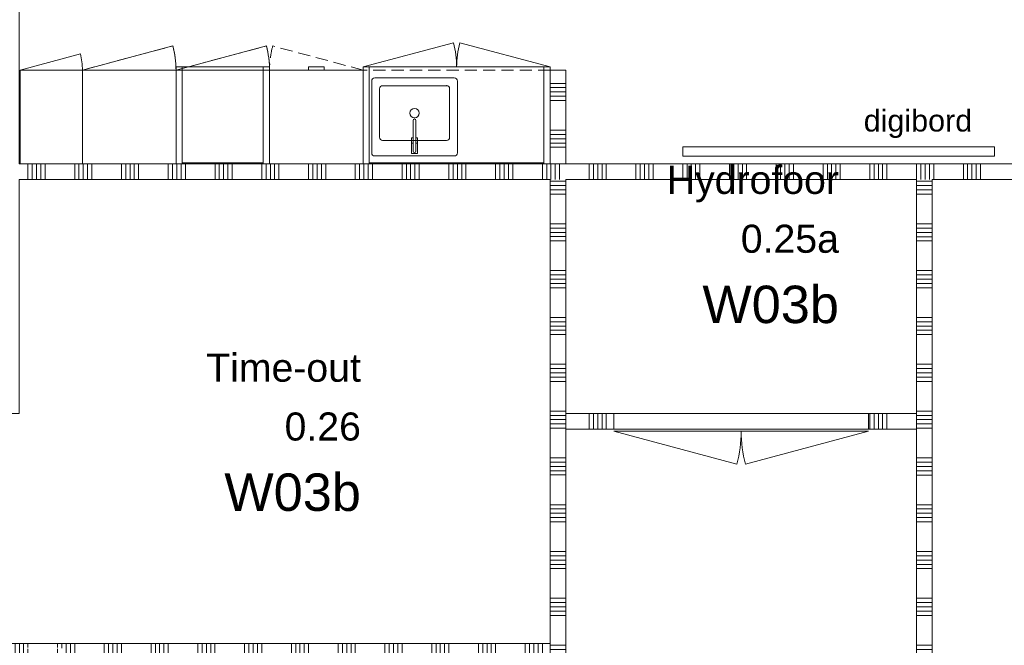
# Model space of a CAD drawing. Header units: millimetres. Extents: x -850 to 154668, y -80343 to 71019.
# Tile 130 of 147: x 16747 to 23063, y 50999 to 55008. Entities that reach past the tile are written whole.
import ezdxf
from ezdxf.enums import TextEntityAlignment as Align

# ---------------------------------------------------------------- set-up
doc = ezdxf.new("R2010")
doc.units = ezdxf.units.MM
doc.header["$MEASUREMENT"] = 0
doc.linetypes.add('B0702', pattern=[117.37, 78.119999, -39.250001])
for name, color, linetype in [('72 VI kastenwanden', 7, 'Continuous'), ('New_22 NC Binnenwanden', 7, 'Continuous'), ('New_22 NC Binnenwanden Deuren', 7, 'Continuous'), ('New_22 NC Binnenwanden Doorsnede-arcering', 7, 'Continuous'), ('New_22 NC Binnenwanden Laagscheidingslijnen', 7, 'Continuous'), ('New_72 Vaste Inrichting', 7, 'Continuous'), ('New_72 VI kastenwanden', 7, 'Continuous'), ('New_info tekst digiborden', 7, 'Continuous'), ('New_Z Ruimtefuncties', 7, 'Continuous'), ('New_Z Ruimtefuncties Zone omranding', 7, 'Continuous'), ('New_Z Ruimtefuncties Zone tekst', 7, 'Continuous')]:
    doc.layers.add(name, color=color, linetype=linetype)
doc.styles.add('GENERATED_STYLE_1', font='arial.ttf')
doc.styles.add('GENERATED_STYLE_2', font='arial.ttf')

# ---------------------------------------------------------------- blocks, each defined once
blk = doc.blocks.new('Kast basis 1D 22_8')
at = {"layer": 'New_72 VI kastenwanden', "color": 1, "linetype": 'Continuous', "lineweight": 0}
for p, q in [((0, 600), (400, 600)), ((0, 0), (0, 600)), ((400, 0), (400, 600)), ((0, 0), (400, 0)), ((0, 0), (386.4, -103.5))]:
    blk.add_line(p, q, dxfattribs=at)
blk.add_arc((0, 0), 400, 345, 0, dxfattribs=at)
blk = doc.blocks.new('Kast basis 2D 22_3')
at = {"layer": 'New_72 VI kastenwanden', "color": 1, "linetype": 'Continuous', "lineweight": 0}
for p, q in [((0, 620), (1200, 620)), ((0, 0), (0, 620)), ((1125, 570), (615, 570)), ((1200, 0), (1200, 620)), ((595, 550), (595, 90)), ((890, 554), (850, 554)), ((850, 554), (850, 489)), ((861, 540), (861, 342.1)), ((861, 489), (861, 540)), ((879, 342.2), (879, 540)), ((879, 540), (879, 489)), ((890, 489), (890, 554)), ((1145, 90), (1145, 550)), ((645, 450), (645, 140)), ((1075, 470), (665, 470)), ((850, 489), (861, 489)), ((861, 488), (850.3, 488)), ((850.3, 488), (850.3, 453)), ((850.3, 453), (861, 453)), ((861, 453), (861, 488)), ((879, 489), (890, 489)), ((889.7, 488), (879, 488)), ((879, 488), (879, 453)), ((879, 453), (889.7, 453)), ((889.7, 453), (889.7, 488)), ((1095, 140), (1095, 450)), ((615, 70), (1125, 70)), ((665, 120), (1075, 120)), ((0, 0), (1200, 0)), ((0, 0), (579.6, -155.3)), ((1200, 0), (620.4, -155.3))]:
    blk.add_line(p, q, dxfattribs=at)
blk.add_circle((870, 295), 30, dxfattribs=at)
for centre, radius, start, end in [((615, 550), 20, 90, 180), ((1125, 550), 20, 0, 90), ((870, 540), 9, 0, 180), ((870, 540), 9, 0, 180), ((665, 450), 20, 90, 180), ((1075, 450), 20, 0, 90), ((870, 342.1), 9, 180.14724, 0.14724), ((665, 140), 20, 180, 270), ((1075, 140), 20, 270, 0), ((615, 90), 20, 180, 270), ((1125, 90), 20, 270, 0), ((0, 0), 600, 345, 0), ((1200, 0), 600, 180, 195)]:
    blk.add_arc(centre, radius, start, end, dxfattribs=at)
blk.add_point((665, 120), dxfattribs=at)
blk = doc.blocks.new('Kast basis 1D 22_9')
at = {"layer": 'New_72 VI kastenwanden', "color": 1, "linetype": 'Continuous', "lineweight": 0}
for p, q in [((0, 600), (600, 600)), ((0, 0), (0, 600)), ((600, 0), (600, 600)), ((0, 0), (600, 0)), ((0, 0), (579.6, -155.3))]:
    blk.add_line(p, q, dxfattribs=at)
blk.add_arc((0, 0), 600, 345, 0, dxfattribs=at)
blk = doc.blocks.new('Hydrofoor_0.25a_3_1', base_point=(21462.8, 53547))
at = {"layer": 'New_Z Ruimtefuncties Zone tekst', "color": 2, "lineweight": 0}
for tag, height, style, p in [('ROOM_NAME', 180, 'GENERATED_STYLE_1', (22001.8, 54071.6)), ('DUMMY_938', 180, 'GENERATED_STYLE_1', (22001.8, 54112.7)), ('ROOM_NUMBER', 180, 'GENERATED_STYLE_1', (22001.8, 53694.4)), ('DUMMY_939', 180, 'GENERATED_STYLE_1', (22001.8, 53735.6)), ('stWallCovering', 240, 'GENERATED_STYLE_2', (22001.8, 53303.6))]:
    blk.add_attdef(tag, text='', height=height, dxfattribs=dict(at, style=style)).set_placement(p, align=Align.TOP_RIGHT)
at = {"layer": 'New_Z Ruimtefuncties Zone tekst', "color": 2, "lineweight": 0, "style": 'GENERATED_STYLE_2'}
blk.add_attdef('DUMMY_940', text='', height=240, dxfattribs=at).set_placement((20923.8, 53358.4), align=Align.TOP_LEFT)
blk = doc.blocks.new('*X414')
at = {"layer": 'New_22 NC Binnenwanden Doorsnede-arcering', "color": 254, "linetype": 'Continuous', "lineweight": 0, "true_color": 0xe9ebeb}
for p, q in [((20249.8, 54600), (20149.8, 54600)), ((20249.8, 54572.6), (20149.8, 54572.6)), ((20249.8, 54545.1), (20149.8, 54545.1)), ((20249.8, 54517.7), (20149.8, 54517.7)), ((20249.8, 54490.3), (20149.8, 54490.3)), ((20249.8, 54300), (20149.8, 54300)), ((20249.8, 54272.6), (20149.8, 54272.6)), ((20249.8, 54245.1), (20149.8, 54245.1)), ((20249.8, 54217.7), (20149.8, 54217.7)), ((20249.8, 54190.3), (20149.8, 54190.3))]:
    blk.add_line(p, q, dxfattribs=at)
blk = doc.blocks.new('Wall_106_1', base_point=(20199.8, 54085))
at = {"layer": 'New_22 NC Binnenwanden', "color": 8, "linetype": 'Continuous', "lineweight": 0, "true_color": 0x778488, "flags": 128}
for points in [[(20149.8, 54685), (20249.8, 54685)], [(20149.8, 54685), (20149.8, 54085)], [(20249.8, 54085), (20249.8, 54685)], [(20149.8, 54085), (20249.8, 54085)]]:
    blk.add_lwpolyline(points, dxfattribs=at)
at = {"layer": 'New_22 NC Binnenwanden', "color": 8, "lineweight": 0, "true_color": 0x778488}
blk.add_blockref('*X414', (0, 0), dxfattribs=at)
blk = doc.blocks.new('*X1442')
at = {"layer": 'New_22 NC Binnenwanden Doorsnede-arcering', "color": 254, "linetype": 'Continuous', "lineweight": 0, "true_color": 0xe9ebeb}
for p, q in [((20400, 52485), (20400, 52425.8)), ((20427.4, 52485), (20427.4, 52425.8)), ((20454.9, 52485), (20454.9, 52425.8)), ((20482.3, 52485), (20482.3, 52425.8)), ((20509.7, 52485), (20509.7, 52425.8)), ((20400, 52425.8), (20400, 52385)), ((20427.4, 52425.8), (20427.4, 52385)), ((20454.9, 52425.8), (20454.9, 52385)), ((20482.3, 52425.8), (20482.3, 52385)), ((20509.7, 52425.8), (20509.7, 52385))]:
    blk.add_line(p, q, dxfattribs=at)
blk = doc.blocks.new('*X1443')
at = {"layer": 'New_22 NC Binnenwanden Doorsnede-arcering', "color": 254, "linetype": 'Continuous', "lineweight": 0, "true_color": 0xe9ebeb}
for p, q in [((22200, 52485), (22200, 52425.8)), ((22227.4, 52485), (22227.4, 52425.8)), ((22254.9, 52485), (22254.9, 52425.8)), ((22282.3, 52485), (22282.3, 52425.8)), ((22309.7, 52485), (22309.7, 52425.8)), ((22500, 52485), (22500, 52425.8)), ((22200, 52425.8), (22200, 52385)), ((22227.4, 52425.8), (22227.4, 52385)), ((22254.9, 52425.8), (22254.9, 52385)), ((22282.3, 52425.8), (22282.3, 52385)), ((22309.7, 52425.8), (22309.7, 52385)), ((22500, 52425.8), (22500, 52385))]:
    blk.add_line(p, q, dxfattribs=at)
blk = doc.blocks.new('D2 22_4')
at = {"layer": 'New_22 NC Binnenwanden Deuren', "color": 1, "linetype": 'Continuous', "lineweight": 0}
for p, q in [((-817, 0), (-27.8, 211.5)), ((817, 0), (27.8, 211.5)), ((-817, 0), (0, 0)), ((817, 0), (0, 0))]:
    blk.add_line(p, q, dxfattribs=at)
at = {"layer": 'New_22 NC Binnenwanden Deuren', "color": 7, "linetype": 'Continuous', "lineweight": 0}
for p, q in [((-817, -14), (-817, -114)), ((-817, -14), (-817, -114)), ((817, -14), (817, -114)), ((817, -14), (817, -114))]:
    blk.add_line(p, q, dxfattribs=at)
at = {"layer": 'New_22 NC Binnenwanden Deuren', "color": 1, "linetype": 'Continuous', "lineweight": 0}
for centre, start, end in [((-817, 0), 0, 15), ((817, 0), 165, 180)]:
    blk.add_arc(centre, 817, start, end, dxfattribs=at)
blk = doc.blocks.new('Wall_247_1', base_point=(20199.8, 52385))
at = {"layer": 'New_22 NC Binnenwanden', "color": 8, "linetype": 'Continuous', "lineweight": 0, "true_color": 0x778488}
for p, q in [((20558, 52385), (20558, 52485)), ((22192, 52385), (22192, 52485))]:
    blk.add_line(p, q, dxfattribs=at)
at = {"layer": 'New_22 NC Binnenwanden', "color": 8, "linetype": 'Continuous', "lineweight": 0, "true_color": 0x778488, "flags": 128}
for points in [[(20558, 52485), (20249.8, 52485)], [(20249.8, 52385), (20249.8, 52485)], [(22500, 52485), (22192, 52485)], [(22500, 52385), (22500, 52485)], [(20249.8, 52385), (20558, 52385)], [(22192, 52385), (22500, 52385)]]:
    blk.add_lwpolyline(points, dxfattribs=at)
at = {"layer": 'New_22 NC Binnenwanden', "color": 8, "lineweight": 0, "true_color": 0x778488}
for name in ['*X1442', '*X1443']:
    blk.add_blockref(name, (0, 0), dxfattribs=at)
at = {"layer": 'New_22 NC Binnenwanden Deuren', "color": 1, "linetype": 'Continuous', "lineweight": 0, "zscale": 1000, "rotation": 180}
blk.add_blockref('D2 22_4', (21375, 52371), dxfattribs=at)
blk = doc.blocks.new('Notitiebord 22 KM')
at = {"layer": 'New_72 Vaste Inrichting', "color": 253, "linetype": 'Continuous', "lineweight": 0, "true_color": 0x99a3a6}
for p, q in [((2000, 60), (0, 60)), ((0, 60), (0, 0)), ((0, 0), (2000, 0)), ((2000, 0), (2000, 60))]:
    blk.add_line(p, q, dxfattribs=at)
blk = doc.blocks.new('Kast wand 1D 22_12')
at = {"layer": 'New_72 VI kastenwanden', "color": 1, "linetype": 'B0702', "lineweight": 0}
for p, q in [((400, 600), (0, 600)), ((0, 600), (0, 0)), ((400, 0), (400, 600)), ((0, 0), (400, 0))]:
    blk.add_line(p, q, dxfattribs=at)
blk = doc.blocks.new('Kast wand 2D 22')
at = {"layer": 'New_72 VI kastenwanden', "color": 1, "linetype": 'B0702', "lineweight": 0}
for p, q in [((1200, 600), (0, 600)), ((0, 600), (0, 0)), ((1200, 0), (1200, 600)), ((0, 0), (1200, 0))]:
    blk.add_line(p, q, dxfattribs=at)
blk = doc.blocks.new('#72 ladekast 4L')
at = {"layer": 'New_72 VI kastenwanden', "color": 9, "linetype": 'Continuous', "lineweight": 0}
for p, q in [((20, 620), (0, 620)), ((0, 620), (0, 40)), ((580, 620), (20, 620)), ((600, 620), (580, 620)), ((600, 40), (600, 620)), ((0, 40), (0, 20)), ((0, 20), (600, 20)), ((350, 20), (250, 20)), ((250, 20), (250, 0)), ((250, 0), (350, 0)), ((350, 0), (350, 20)), ((600, 20), (600, 40))]:
    blk.add_line(p, q, dxfattribs=at)
blk = doc.blocks.new('Kast wand 1D 22_13')
at = {"layer": 'New_72 VI kastenwanden', "color": 1, "linetype": 'B0702', "lineweight": 0}
for p, q in [((600, 600), (0, 600)), ((0, 600), (0, 0)), ((600, 0), (600, 600)), ((0, 0), (600, 0))]:
    blk.add_line(p, q, dxfattribs=at)
blk = doc.blocks.new('Kast wand 1D 22_14')
at = {"layer": 'New_72 VI kastenwanden', "color": 1, "linetype": 'B0702', "lineweight": 0}
for p, q in [((600, 600), (0, 600)), ((0, 600), (0, 0)), ((600, 0), (600, 600)), ((0, 0), (600, 0)), ((0, 0), (579.6, -155.3))]:
    blk.add_line(p, q, dxfattribs=at)
blk.add_arc((0, 0), 600, 345, 0, dxfattribs=at)
blk = doc.blocks.new('#72 kadervak')
at = {"layer": 'New_72 VI kastenwanden', "color": 7, "linetype": 'Continuous', "lineweight": 0}
for p, q in [((600, 620), (0, 620)), ((0, 620), (0, 0)), ((600, 620), (0, 620)), ((0, 620), (0, 0)), ((40, 620), (0, 620)), ((0, 620), (0, 0)), ((40, 0), (40, 620)), ((560, 620), (40, 620)), ((40, 620), (40, 615)), ((40, 615), (560, 615)), ((600, 620), (560, 620)), ((560, 620), (560, 0)), ((560, 615), (560, 620)), ((600, 0), (600, 620)), ((600, 0), (600, 620)), ((600, 0), (600, 620)), ((0, 0), (600, 0)), ((0, 0), (600, 0)), ((0, 0), (40, 0)), ((560, 0), (600, 0))]:
    blk.add_line(p, q, dxfattribs=at)
blk = doc.blocks.new('Kast hoog 1D 22_2')
at = {"layer": 'New_72 VI kastenwanden', "color": 1, "linetype": 'Continuous', "lineweight": 0}
for p, q in [((600, 600), (0, 600)), ((0, 600), (0, 0)), ((600, 0), (600, 600)), ((0, 0), (600, 0)), ((0, 0), (579.6, -155.3))]:
    blk.add_line(p, q, dxfattribs=at)
blk.add_arc((0, 0), 600, 345, 0, dxfattribs=at)
blk = doc.blocks.new('#72 pantryvak 600#2')
at = {"layer": '72 VI kastenwanden', "color": 1, "linetype": 'Continuous', "lineweight": 0}
for p, q in [((1200, 620), (0, 620)), ((0, 620), (0, 0)), ((40, 620), (0, 620)), ((0, 620), (0, 0)), ((1160, 620), (40, 620)), ((40, 620), (40, 0)), ((40, 0), (40, 620)), ((1160, 620), (40, 620)), ((40, 620), (40, 615)), ((40, 615), (1160, 615)), ((1160, 0), (1160, 620)), ((1160, 615), (1160, 620)), ((1160, 620), (1160, 0)), ((1200, 620), (1160, 620)), ((1200, 0), (1200, 620)), ((1200, 0), (1200, 620)), ((0, 0), (1200, 0)), ((0, 0), (40, 0)), ((40, 0), (1160, 0)), ((1160, 0), (1200, 0))]:
    blk.add_line(p, q, dxfattribs=at)
blk = doc.blocks.new('Kast wand 2D 22_2')
at = {"layer": 'New_72 VI kastenwanden', "color": 1, "linetype": 'B0702', "lineweight": 0}
for p, q in [((1200, 600), (0, 600)), ((0, 600), (0, 0)), ((1200, 0), (1200, 600)), ((0, 0), (1200, 0)), ((0, 0), (579.6, -155.3)), ((1200, 0), (620.4, -155.3))]:
    blk.add_line(p, q, dxfattribs=at)
for centre, start, end in [((0, 0), 345, 0), ((1200, 0), 180, 195)]:
    blk.add_arc(centre, 600, start, end, dxfattribs=at)
blk = doc.blocks.new('*X2469')
at = {"layer": 'New_22 NC Binnenwanden Doorsnede-arcering', "color": 254, "linetype": 'Continuous', "lineweight": 0, "true_color": 0xe9ebeb}
for p, q in [((16800, 54085), (16800, 53985)), ((16827.5, 54085), (16827.5, 53985)), ((16854.9, 54085), (16854.9, 53985)), ((16882.3, 54085), (16882.3, 53985)), ((16909.8, 54085), (16909.8, 53985)), ((17100, 54085), (17100, 53985)), ((17127.5, 54085), (17127.5, 53985)), ((17154.9, 54085), (17154.9, 53985)), ((17182.3, 54085), (17182.3, 53985)), ((17209.8, 54085), (17209.8, 53985)), ((17400, 54085), (17400, 53985)), ((17427.5, 54085), (17427.5, 53985)), ((17454.9, 54085), (17454.9, 53985)), ((17482.3, 54085), (17482.3, 53985)), ((17509.8, 54085), (17509.8, 53985)), ((17700, 54085), (17700, 53985)), ((17727.5, 54085), (17727.5, 53985)), ((17754.9, 54085), (17754.9, 53985)), ((17782.3, 54085), (17782.3, 53985)), ((17809.8, 54085), (17809.8, 53985)), ((18000, 54085), (18000, 53985)), ((18027.5, 54085), (18027.5, 53985)), ((18054.9, 54085), (18054.9, 53985)), ((18082.3, 54085), (18082.3, 53985)), ((18109.8, 54085), (18109.8, 53985)), ((18300, 54085), (18300, 53985)), ((18327.5, 54085), (18327.5, 53985)), ((18354.9, 54085), (18354.9, 53985)), ((18382.3, 54085), (18382.3, 53985)), ((18409.8, 54085), (18409.8, 53985)), ((18600, 54085), (18600, 53985)), ((18627.5, 54085), (18627.5, 53985)), ((18654.9, 54085), (18654.9, 53985)), ((18682.3, 54085), (18682.3, 53985)), ((18709.8, 54085), (18709.8, 53985)), ((18900, 54085), (18900, 53985)), ((18927.5, 54085), (18927.5, 53985)), ((18954.9, 54085), (18954.9, 53985)), ((18982.3, 54085), (18982.3, 53985)), ((19009.8, 54085), (19009.8, 53985)), ((19200, 54085), (19200, 53985)), ((19227.5, 54085), (19227.5, 53985)), ((19254.9, 54085), (19254.9, 53985)), ((19282.3, 54085), (19282.3, 53985)), ((19309.8, 54085), (19309.8, 53985)), ((19500, 54085), (19500, 53985)), ((19527.5, 54085), (19527.5, 53985)), ((19554.9, 54085), (19554.9, 53985)), ((19582.3, 54085), (19582.3, 53985)), ((19609.8, 54085), (19609.8, 53985)), ((19800, 54085), (19800, 53985)), ((19827.5, 54085), (19827.5, 53985)), ((19854.9, 54085), (19854.9, 53985)), ((19882.3, 54085), (19882.3, 53985)), ((19909.8, 54085), (19909.8, 53985)), ((20100, 54085), (20100, 53985)), ((20127.5, 54085), (20127.5, 53985)), ((20154.9, 54085), (20154.9, 53985)), ((20182.3, 54085), (20182.3, 53985)), ((20209.8, 54085), (20209.8, 53985)), ((20400, 54085), (20400, 53985)), ((20427.5, 54085), (20427.5, 53985)), ((20454.9, 54085), (20454.9, 53985)), ((20482.3, 54085), (20482.3, 53985)), ((20509.8, 54085), (20509.8, 53985)), ((20700, 54085), (20700, 53985)), ((20727.5, 54085), (20727.5, 53985)), ((20754.9, 54085), (20754.9, 53985)), ((20782.3, 54085), (20782.3, 53985)), ((20809.8, 54085), (20809.8, 53985)), ((21000, 54085), (21000, 53985)), ((21027.5, 54085), (21027.5, 53985)), ((21054.9, 54085), (21054.9, 53985)), ((21082.3, 54085), (21082.3, 53985)), ((21109.8, 54085), (21109.8, 53985)), ((21300, 54085), (21300, 53985)), ((21327.5, 54085), (21327.5, 53985)), ((21354.9, 54085), (21354.9, 53985)), ((21382.3, 54085), (21382.3, 53985)), ((21409.8, 54085), (21409.8, 53985)), ((21600, 54085), (21600, 53985)), ((21627.5, 54085), (21627.5, 53985)), ((21654.9, 54085), (21654.9, 53985)), ((21682.3, 54085), (21682.3, 53985)), ((21709.8, 54085), (21709.8, 53985)), ((21900, 54085), (21900, 53985)), ((21927.5, 54085), (21927.5, 53985)), ((21954.9, 54085), (21954.9, 53985)), ((21982.3, 54085), (21982.3, 53985)), ((22009.8, 54085), (22009.8, 53985)), ((22200, 54085), (22200, 53985)), ((22227.5, 54085), (22227.5, 53985)), ((22254.9, 54085), (22254.9, 53985)), ((22282.3, 54085), (22282.3, 53985)), ((22309.8, 54085), (22309.8, 53985)), ((22500, 54085), (22500, 53985)), ((22527.5, 54085), (22527.5, 53985)), ((22554.9, 54085), (22554.9, 53985)), ((22582.3, 54085), (22582.3, 53985)), ((22609.8, 54085), (22609.8, 53985)), ((22800, 54085), (22800, 53985)), ((22827.5, 54085), (22827.5, 53985)), ((22854.9, 54085), (22854.9, 53985)), ((22882.3, 54085), (22882.3, 53985)), ((22909.8, 54085), (22909.8, 53985))]:
    blk.add_line(p, q, dxfattribs=at)
blk = doc.blocks.new('Wall_491_1', base_point=(25600, 54085))
at = {"layer": 'New_22 NC Binnenwanden', "color": 8, "linetype": 'Continuous', "lineweight": 0, "true_color": 0x778488, "flags": 128}
for points in [[(25600, 54085), (16744.6, 54085)], [(16744.6, 53985), (20149.8, 53985)], [(20249.8, 53985), (22500, 53985)], [(22600, 53985), (25600, 53985)]]:
    blk.add_lwpolyline(points, dxfattribs=at)
at = {"layer": 'New_22 NC Binnenwanden', "color": 8, "lineweight": 0, "true_color": 0x778488}
blk.add_blockref('*X2469', (0, 0), dxfattribs=at)
blk = doc.blocks.new('*X2551')
at = {"layer": 'New_22 NC Binnenwanden Doorsnede-arcering', "color": 254, "linetype": 'Continuous', "lineweight": 0, "true_color": 0xe9ebeb}
for p, q in [((20249.8, 53972.6), (20149.8, 53972.6)), ((20249.8, 53945.1), (20149.8, 53945.1)), ((20249.8, 53917.7), (20149.8, 53917.7)), ((20249.8, 53890.3), (20149.8, 53890.3)), ((20249.8, 53700), (20149.8, 53700)), ((20249.8, 53672.6), (20149.8, 53672.6)), ((20249.8, 53645.1), (20149.8, 53645.1)), ((20249.8, 53617.7), (20149.8, 53617.7)), ((20249.8, 53590.3), (20149.8, 53590.3)), ((20249.8, 53400), (20149.8, 53400)), ((20249.8, 53372.6), (20149.8, 53372.6)), ((20249.8, 53345.1), (20149.8, 53345.1)), ((20249.8, 53317.7), (20149.8, 53317.7)), ((20249.8, 53290.3), (20149.8, 53290.3)), ((20249.8, 53100), (20149.8, 53100)), ((20249.8, 53072.6), (20149.8, 53072.6)), ((20249.8, 53045.1), (20149.8, 53045.1)), ((20249.8, 53017.7), (20149.8, 53017.7)), ((20249.8, 52990.3), (20149.8, 52990.3)), ((20249.8, 52800), (20149.8, 52800)), ((20249.8, 52772.6), (20149.8, 52772.6)), ((20249.8, 52745.1), (20149.8, 52745.1)), ((20249.8, 52717.7), (20149.8, 52717.7)), ((20249.8, 52690.3), (20149.8, 52690.3)), ((20249.8, 52500), (20149.8, 52500)), ((20249.8, 52472.6), (20149.8, 52472.6)), ((20249.8, 52445.1), (20149.8, 52445.1)), ((20249.8, 52417.7), (20149.8, 52417.7)), ((20249.8, 52390.3), (20149.8, 52390.3)), ((20249.8, 52200), (20149.8, 52200)), ((20249.8, 52172.6), (20149.8, 52172.6)), ((20249.8, 52145.1), (20149.8, 52145.1)), ((20249.8, 52117.7), (20149.8, 52117.7)), ((20249.8, 52090.3), (20149.8, 52090.3)), ((20249.8, 51900), (20149.8, 51900)), ((20249.8, 51872.6), (20149.8, 51872.6)), ((20249.8, 51845.1), (20149.8, 51845.1)), ((20249.8, 51817.7), (20149.8, 51817.7)), ((20249.8, 51790.3), (20149.8, 51790.3)), ((20249.8, 51600), (20149.8, 51600)), ((20249.8, 51572.6), (20149.8, 51572.6)), ((20249.8, 51545.1), (20149.8, 51545.1)), ((20249.8, 51517.7), (20149.8, 51517.7)), ((20249.8, 51490.3), (20149.8, 51490.3)), ((20249.8, 51300), (20149.8, 51300)), ((20249.8, 51272.6), (20149.8, 51272.6)), ((20249.8, 51245.1), (20149.8, 51245.1)), ((20249.8, 51217.7), (20149.8, 51217.7)), ((20249.8, 51190.3), (20149.8, 51190.3)), ((20249.8, 51000), (20149.8, 51000)), ((20249.8, 50972.6), (20149.8, 50972.6)), ((20249.8, 50945.1), (20149.8, 50945.1)), ((20249.8, 50917.7), (20149.8, 50917.7)), ((20249.8, 50890.3), (20149.8, 50890.3)), ((20249.8, 50700), (20149.8, 50700)), ((20249.8, 50672.6), (20149.8, 50672.6)), ((20249.8, 50645.1), (20149.8, 50645.1)), ((20249.8, 50617.7), (20149.8, 50617.7)), ((20249.8, 50590.3), (20149.8, 50590.3)), ((20249.8, 50400), (20149.8, 50400)), ((20249.8, 50372.6), (20149.8, 50372.6)), ((20249.8, 50345.1), (20149.8, 50345.1)), ((20249.8, 50317.7), (20149.8, 50317.7)), ((20249.8, 50290.3), (20149.8, 50290.3)), ((20249.8, 50100), (20149.8, 50100)), ((20249.8, 50072.6), (20149.8, 50072.6)), ((20249.8, 50045.1), (20149.8, 50045.1)), ((20249.8, 50017.7), (20149.8, 50017.7)), ((20249.8, 49990.3), (20149.8, 49990.3)), ((20249.8, 49800), (20149.8, 49800)), ((20249.8, 49772.6), (20149.8, 49772.6)), ((20249.8, 49745.1), (20149.8, 49745.1)), ((20249.8, 49717.7), (20149.8, 49717.7)), ((20249.8, 49690.3), (20149.8, 49690.3)), ((20249.8, 49500), (20149.8, 49500)), ((20249.8, 49472.6), (20149.8, 49472.6)), ((20249.8, 49445.1), (20149.8, 49445.1)), ((20249.8, 49417.7), (20149.8, 49417.7)), ((20249.8, 49390.3), (20149.8, 49390.3)), ((20249.8, 49200), (20149.8, 49200)), ((20249.8, 49172.6), (20149.8, 49172.6)), ((20249.8, 49145.1), (20149.8, 49145.1)), ((20249.8, 49117.7), (20149.8, 49117.7)), ((20249.8, 49090.3), (20149.8, 49090.3)), ((20249.8, 48900), (20149.8, 48900)), ((20249.8, 48872.6), (20149.8, 48872.6)), ((20249.8, 48845.1), (20149.8, 48845.1)), ((20249.8, 48817.7), (20149.8, 48817.7)), ((20249.8, 48790.3), (20149.8, 48790.3)), ((20249.8, 48600), (20149.8, 48600)), ((20249.8, 48572.6), (20149.8, 48572.6)), ((20249.8, 48545.1), (20149.8, 48545.1)), ((20249.8, 48517.7), (20149.8, 48517.7)), ((20249.8, 48490.3), (20149.8, 48490.3)), ((20249.8, 48300), (20149.8, 48300)), ((20249.8, 48272.6), (20149.8, 48272.6)), ((20249.8, 48245.1), (20149.8, 48245.1)), ((20249.8, 48217.7), (20149.8, 48217.7)), ((20249.8, 48190.3), (20149.8, 48190.3))]:
    blk.add_line(p, q, dxfattribs=at)
blk = doc.blocks.new('Wall_507_1', base_point=(20199.8, 48160.2))
at = {"layer": 'New_22 NC Binnenwanden', "color": 8, "linetype": 'Continuous', "lineweight": 0, "true_color": 0x778488, "flags": 128}
for points in [[(20149.8, 53985), (20149.8, 48160.2)], [(20249.8, 48160.2), (20249.8, 53985)], [(20149.8, 48160.2), (20249.8, 48160.2)]]:
    blk.add_lwpolyline(points, dxfattribs=at)
at = {"layer": 'New_22 NC Binnenwanden', "color": 8, "lineweight": 0, "true_color": 0x778488}
blk.add_blockref('*X2551', (0, 0), dxfattribs=at)
blk = doc.blocks.new('*X2553')
at = {"layer": 'New_22 NC Binnenwanden Doorsnede-arcering', "color": 254, "linetype": 'Continuous', "lineweight": 0, "true_color": 0xe9ebeb}
for p, q in [((22600, 53972.5), (22500, 53972.5)), ((22600, 53945.1), (22500, 53945.1)), ((22600, 53917.6), (22500, 53917.6)), ((22600, 53890.2), (22500, 53890.2)), ((22600, 53699.9), (22500, 53699.9)), ((22600, 53672.5), (22500, 53672.5)), ((22600, 53645.1), (22500, 53645.1)), ((22600, 53617.6), (22500, 53617.6)), ((22600, 53590.2), (22500, 53590.2)), ((22600, 53399.9), (22500, 53399.9)), ((22600, 53372.5), (22500, 53372.5)), ((22600, 53345.1), (22500, 53345.1)), ((22600, 53317.6), (22500, 53317.6)), ((22600, 53290.2), (22500, 53290.2)), ((22600, 53099.9), (22500, 53099.9)), ((22600, 53072.5), (22500, 53072.5)), ((22600, 53045.1), (22500, 53045.1)), ((22600, 53017.6), (22500, 53017.6)), ((22600, 52990.2), (22500, 52990.2)), ((22600, 52799.9), (22500, 52799.9)), ((22600, 52772.5), (22500, 52772.5)), ((22600, 52745.1), (22500, 52745.1)), ((22600, 52717.6), (22500, 52717.6)), ((22600, 52690.2), (22500, 52690.2)), ((22600, 52499.9), (22500, 52499.9)), ((22600, 52472.5), (22500, 52472.5)), ((22600, 52445.1), (22500, 52445.1)), ((22600, 52417.6), (22500, 52417.6)), ((22600, 52390.2), (22500, 52390.2)), ((22600, 52199.9), (22500, 52199.9)), ((22600, 52172.5), (22500, 52172.5)), ((22600, 52145.1), (22500, 52145.1)), ((22600, 52117.6), (22500, 52117.6)), ((22600, 52090.2), (22500, 52090.2)), ((22600, 51899.9), (22500, 51899.9)), ((22600, 51872.5), (22500, 51872.5)), ((22600, 51845.1), (22500, 51845.1)), ((22600, 51817.6), (22500, 51817.6)), ((22600, 51790.2), (22500, 51790.2)), ((22600, 51599.9), (22500, 51599.9)), ((22600, 51572.5), (22500, 51572.5)), ((22600, 51545.1), (22500, 51545.1)), ((22600, 51517.6), (22500, 51517.6)), ((22600, 51490.2), (22500, 51490.2)), ((22600, 51299.9), (22500, 51299.9)), ((22600, 51272.5), (22500, 51272.5)), ((22600, 51245.1), (22500, 51245.1)), ((22600, 51217.6), (22500, 51217.6)), ((22600, 51190.2), (22500, 51190.2)), ((22600, 50999.9), (22500, 50999.9)), ((22600, 50972.5), (22500, 50972.5)), ((22600, 50945.1), (22500, 50945.1)), ((22600, 50917.6), (22500, 50917.6)), ((22600, 50890.2), (22500, 50890.2)), ((22600, 50699.9), (22500, 50699.9)), ((22600, 50672.5), (22500, 50672.5)), ((22600, 50645.1), (22500, 50645.1)), ((22600, 50617.6), (22500, 50617.6)), ((22600, 50590.2), (22500, 50590.2)), ((22600, 50399.9), (22500, 50399.9)), ((22600, 50372.5), (22500, 50372.5)), ((22600, 50345.1), (22500, 50345.1)), ((22600, 50317.6), (22500, 50317.6)), ((22600, 50290.2), (22500, 50290.2)), ((22600, 50099.9), (22500, 50099.9)), ((22600, 50072.5), (22500, 50072.5)), ((22600, 50045.1), (22500, 50045.1)), ((22600, 50017.6), (22500, 50017.6)), ((22600, 49990.2), (22500, 49990.2)), ((22600, 49799.9), (22500, 49799.9)), ((22600, 49772.5), (22500, 49772.5)), ((22600, 49745.1), (22500, 49745.1)), ((22600, 49717.6), (22500, 49717.6)), ((22600, 49690.2), (22500, 49690.2)), ((22600, 49499.9), (22500, 49499.9)), ((22600, 49472.5), (22500, 49472.5)), ((22600, 49445.1), (22500, 49445.1)), ((22600, 49417.6), (22500, 49417.6)), ((22600, 49390.2), (22500, 49390.2)), ((22600, 49199.9), (22500, 49199.9)), ((22600, 49172.5), (22500, 49172.5)), ((22600, 49145.1), (22500, 49145.1)), ((22600, 49117.6), (22500, 49117.6)), ((22600, 49090.2), (22500, 49090.2)), ((22600, 48899.9), (22500, 48899.9)), ((22600, 48872.5), (22500, 48872.5)), ((22600, 48845.1), (22500, 48845.1)), ((22600, 48817.6), (22500, 48817.6)), ((22600, 48790.2), (22500, 48790.2)), ((22600, 48599.9), (22500, 48599.9)), ((22600, 48572.5), (22500, 48572.5)), ((22600, 48545.1), (22500, 48545.1)), ((22600, 48517.6), (22500, 48517.6)), ((22600, 48490.2), (22500, 48490.2)), ((22600, 48299.9), (22500, 48299.9)), ((22600, 48272.5), (22500, 48272.5)), ((22600, 48245.1), (22500, 48245.1)), ((22600, 48217.6), (22500, 48217.6)), ((22600, 48190.2), (22500, 48190.2))]:
    blk.add_line(p, q, dxfattribs=at)
blk = doc.blocks.new('Wall_508_1', base_point=(22500, 48060))
at = {"layer": 'New_22 NC Binnenwanden', "color": 8, "linetype": 'Continuous', "lineweight": 0, "true_color": 0x778488}
blk.add_line((22500, 48060), (22600, 48060), dxfattribs=at)
at = {"layer": 'New_22 NC Binnenwanden', "color": 8, "linetype": 'Continuous', "lineweight": 0, "true_color": 0x778488, "flags": 128}
for points in [[(22500, 53985), (22500, 48160)], [(22600, 48160), (22600, 53985)]]:
    blk.add_lwpolyline(points, dxfattribs=at)
at = {"layer": 'New_22 NC Binnenwanden Laagscheidingslijnen', "color": 8, "linetype": 'Continuous', "lineweight": 0, "true_color": 0x778488}
for p, q in [((22500, 48160), (22500, 48060)), ((22600, 48060), (22600, 48160))]:
    blk.add_line(p, q, dxfattribs=at)
at = {"layer": 'New_22 NC Binnenwanden', "color": 8, "lineweight": 0, "true_color": 0x778488}
blk.add_blockref('*X2553', (0, 0), dxfattribs=at)
blk = doc.blocks.new('*X2556')
at = {"layer": 'New_22 NC Binnenwanden Doorsnede-arcering', "color": 254, "linetype": 'Continuous', "lineweight": 0, "true_color": 0xe9ebeb}
for p, q in [((16144.9, 50999.3), (16144.9, 51010)), ((16144.9, 50910), (16144.9, 50999.3)), ((16172.3, 50999.3), (16172.3, 51010)), ((16172.3, 50910), (16172.3, 50999.3)), ((16199.8, 50999.3), (16199.8, 51010)), ((16199.8, 50910), (16199.8, 50999.3)), ((16390, 50999.3), (16390, 51010)), ((16390, 50910), (16390, 50999.3)), ((16417.5, 50999.3), (16417.5, 51010)), ((16417.5, 50910), (16417.5, 50999.3)), ((16444.9, 50999.3), (16444.9, 51010)), ((16444.9, 50910), (16444.9, 50999.3)), ((16472.3, 50999.3), (16472.3, 51010)), ((16472.3, 50910), (16472.3, 50999.3)), ((16499.8, 50999.3), (16499.8, 51010)), ((16499.8, 50910), (16499.8, 50999.3)), ((16690, 50999.3), (16690, 51010)), ((16690, 50910), (16690, 50999.3)), ((16717.5, 50999.3), (16717.5, 51010)), ((16717.5, 50910), (16717.5, 50999.3)), ((16744.9, 50999.3), (16744.9, 51010)), ((16744.9, 50910), (16744.9, 50999.3)), ((16772.3, 50999.3), (16772.3, 51010)), ((16772.3, 50910), (16772.3, 50999.3)), ((16799.8, 50999.3), (16799.8, 51010)), ((16799.8, 50985), (16799.8, 50999.3)), ((16990, 50999.3), (16990, 51010)), ((16990, 50985), (16990, 50999.3)), ((17017.5, 50999.3), (17017.5, 51010)), ((17017.5, 50981.5), (17017.5, 50999.3)), ((17044.9, 50999.3), (17044.9, 51010)), ((17044.9, 50910), (17044.9, 50999.3)), ((17072.3, 50999.3), (17072.3, 51010)), ((17072.3, 50910), (17072.3, 50999.3)), ((17099.8, 50999.3), (17099.8, 51010)), ((17099.8, 50910), (17099.8, 50999.3)), ((17290, 50999.3), (17290, 51010)), ((17290, 50910), (17290, 50999.3)), ((17317.5, 50999.3), (17317.5, 51010)), ((17317.5, 50910), (17317.5, 50999.3)), ((17344.9, 50999.3), (17344.9, 51010)), ((17344.9, 50910), (17344.9, 50999.3)), ((17372.3, 50999.3), (17372.3, 51010)), ((17372.3, 50910), (17372.3, 50999.3)), ((17399.8, 50999.3), (17399.8, 51010)), ((17399.8, 50910), (17399.8, 50999.3)), ((17590, 50999.3), (17590, 51010)), ((17590, 50910), (17590, 50999.3)), ((17617.5, 50999.3), (17617.5, 51010)), ((17617.5, 50910), (17617.5, 50999.3)), ((17644.9, 50999.3), (17644.9, 51010)), ((17644.9, 50910), (17644.9, 50999.3)), ((17672.3, 50999.3), (17672.3, 51010)), ((17672.3, 50910), (17672.3, 50999.3)), ((17699.8, 50999.3), (17699.8, 51010)), ((17699.8, 50910), (17699.8, 50999.3)), ((17890, 50999.3), (17890, 51010)), ((17890, 50910), (17890, 50999.3)), ((17917.5, 50999.3), (17917.5, 51010)), ((17917.5, 50910), (17917.5, 50999.3)), ((17944.9, 50999.3), (17944.9, 51010)), ((17944.9, 50910), (17944.9, 50999.3)), ((17972.3, 50999.3), (17972.3, 51010)), ((17972.3, 50910), (17972.3, 50999.3)), ((17999.8, 50999.3), (17999.8, 51010)), ((17999.8, 50910), (17999.8, 50999.3)), ((18190, 50999.3), (18190, 51010)), ((18190, 50910), (18190, 50999.3)), ((18217.5, 50999.3), (18217.5, 51010)), ((18217.5, 50910), (18217.5, 50999.3)), ((18244.9, 50999.3), (18244.9, 51010)), ((18244.9, 50910), (18244.9, 50999.3)), ((18272.3, 50999.3), (18272.3, 51010)), ((18272.3, 50910), (18272.3, 50999.3)), ((18299.8, 50999.3), (18299.8, 51010)), ((18299.8, 50910), (18299.8, 50999.3)), ((18490, 50999.3), (18490, 51010)), ((18490, 50910), (18490, 50999.3)), ((18517.5, 50999.3), (18517.5, 51010)), ((18517.5, 50910), (18517.5, 50999.3)), ((18544.9, 50999.3), (18544.9, 51010)), ((18544.9, 50910), (18544.9, 50999.3)), ((18572.3, 50999.3), (18572.3, 51010)), ((18572.3, 50910), (18572.3, 50999.3)), ((18599.8, 50999.3), (18599.8, 51010)), ((18599.8, 50910), (18599.8, 50999.3)), ((18790, 50999.3), (18790, 51010)), ((18790, 50910), (18790, 50999.3)), ((18817.5, 50999.3), (18817.5, 51010)), ((18817.5, 50910), (18817.5, 50999.3)), ((18844.9, 50999.3), (18844.9, 51010)), ((18844.9, 50910), (18844.9, 50999.3)), ((18872.3, 50999.3), (18872.3, 51010)), ((18872.3, 50910), (18872.3, 50999.3)), ((18899.8, 50999.3), (18899.8, 51010)), ((18899.8, 50910), (18899.8, 50999.3)), ((19090, 50999.3), (19090, 51010)), ((19090, 50910), (19090, 50999.3)), ((19117.5, 50999.3), (19117.5, 51010)), ((19117.5, 50910), (19117.5, 50999.3)), ((19144.9, 50999.3), (19144.9, 51010)), ((19144.9, 50910), (19144.9, 50999.3)), ((19172.3, 50999.3), (19172.3, 51010)), ((19172.3, 50910), (19172.3, 50999.3)), ((19199.8, 50999.3), (19199.8, 51010)), ((19199.8, 50910), (19199.8, 50999.3)), ((19390, 50999.3), (19390, 51010)), ((19390, 50910), (19390, 50999.3)), ((19417.5, 50999.3), (19417.5, 51010)), ((19417.5, 50910), (19417.5, 50999.3)), ((19444.9, 50999.3), (19444.9, 51010)), ((19444.9, 50910), (19444.9, 50999.3)), ((19472.3, 50999.3), (19472.3, 51010)), ((19472.3, 50910), (19472.3, 50999.3)), ((19499.8, 50999.3), (19499.8, 51010)), ((19499.8, 50910), (19499.8, 50999.3)), ((19690, 50999.3), (19690, 51010)), ((19690, 50910), (19690, 50999.3)), ((19717.5, 50999.3), (19717.5, 51010)), ((19717.5, 50910), (19717.5, 50999.3)), ((19744.9, 50999.3), (19744.9, 51010)), ((19744.9, 50910), (19744.9, 50999.3)), ((19772.3, 50999.3), (19772.3, 51010)), ((19772.3, 50910), (19772.3, 50999.3)), ((19799.8, 50999.3), (19799.8, 51010)), ((19799.8, 50910), (19799.8, 50999.3)), ((19990, 50999.3), (19990, 51010)), ((19990, 50910), (19990, 50999.3)), ((20017.5, 50999.3), (20017.5, 51010)), ((20017.5, 50910), (20017.5, 50999.3)), ((20044.9, 50999.3), (20044.9, 51010)), ((20044.9, 50910), (20044.9, 50999.3)), ((20072.3, 50999.3), (20072.3, 51010)), ((20072.3, 50910), (20072.3, 50999.3)), ((20099.8, 50999.3), (20099.8, 51010)), ((20099.8, 50910), (20099.8, 50999.3))]:
    blk.add_line(p, q, dxfattribs=at)
blk = doc.blocks.new('*X2557')
at = {"layer": 'New_22 NC Binnenwanden Doorsnede-arcering', "color": 254, "linetype": 'Continuous', "lineweight": 0, "true_color": 0xe9ebeb}
for p, q in [((16799.8, 50910), (16799.8, 50977)), ((16990, 50910), (16990, 50977))]:
    blk.add_line(p, q, dxfattribs=at)
blk = doc.blocks.new('Wall_509_1', base_point=(20199.8, 51010))
at = {"layer": 'New_22 NC Binnenwanden', "color": 8, "linetype": 'Continuous', "lineweight": 0, "true_color": 0x778488, "flags": 128}
for points in [[(20149.8, 51010), (16140, 51010)], [(16140, 51010), (16140, 50910)], [(20149.8, 51010), (20149.8, 50910)], [(16140, 50910), (16775, 50910)], [(16783, 50910), (17017, 50910)], [(17025, 50910), (20149.8, 50910)]]:
    blk.add_lwpolyline(points, dxfattribs=at)
at = {"layer": 'New_22 NC Binnenwanden', "color": 8, "lineweight": 0, "true_color": 0x778488}
for name in ['*X2556', '*X2557']:
    blk.add_blockref(name, (0, 0), dxfattribs=at)
blk = doc.blocks.new('Time-out_0.26_14_1', base_point=(18453.5, 52343.6))
at = {"layer": 'New_Z Ruimtefuncties Zone tekst', "color": 2, "lineweight": 0}
for tag, height, style, p in [('ROOM_NAME', 180, 'GENERATED_STYLE_1', (18935.6, 52868.2)), ('DUMMY_938', 180, 'GENERATED_STYLE_1', (18935.6, 52909.3)), ('ROOM_NUMBER', 180, 'GENERATED_STYLE_1', (18935.6, 52491.1)), ('DUMMY_939', 180, 'GENERATED_STYLE_1', (18935.6, 52532.2)), ('stWallCovering', 240, 'GENERATED_STYLE_2', (18935.6, 52100.2))]:
    blk.add_attdef(tag, text='', height=height, dxfattribs=dict(at, style=style)).set_placement(p, align=Align.TOP_RIGHT)
at = {"layer": 'New_Z Ruimtefuncties Zone tekst', "color": 2, "lineweight": 0, "style": 'GENERATED_STYLE_2'}
blk.add_attdef('DUMMY_940', text='', height=240, dxfattribs=at).set_placement((17971.3, 52155.1), align=Align.TOP_LEFT)

msp = doc.modelspace()

# ---------------------------------------------------------------- linework, layer by layer
at = {"layer": 'New_Z Ruimtefuncties Zone omranding', "color": 231, "linetype": 'Continuous', "lineweight": 0, "true_color": 0xf9acba, "flags": 128}
for points in [[(16240, 55885), (16744.6, 55885), (16744.6, 55635), (16744.6, 54085), (20137.3, 54085), (25600, 54085), (25600, 55610), (25600, 60715), (25301, 60715), (17025.1, 60715), (16240, 60715)], [(16240, 51010), (16775, 51010), (20149.8, 51010), (20149.8, 53985), (16744.6, 53985), (16744.6, 52485), (16240, 52485)], [(20249.8, 52485), (22500, 52485), (22500, 53985), (20249.8, 53985)], [(20249.5, 52385), (20249.8, 48160.2), (22500, 48160.4), (22500, 52385)]]:
    msp.add_lwpolyline(points, close=True, dxfattribs=at)
at = {"layer": 'New_Z Ruimtefuncties Zone omranding', "color": 21, "linetype": 'Continuous', "lineweight": 0, "true_color": 0xffaa55, "flags": 128}
msp.add_lwpolyline([(22600, 48185), (25599.7, 48185), (25600, 50735), (25600.7, 50735), (25600.7, 51155), (25600, 51155), (25600, 53985), (22600, 53985)], close=True, dxfattribs=at)

# ---------------------------------------------------------------- block references
at = {"layer": '72 VI kastenwanden', "color": 1, "linetype": 'Continuous', "lineweight": 0, "xscale": -1, "zscale": 1000, "rotation": 180}
msp.add_blockref('#72 pantryvak 600#2', (18949.8, 54705), dxfattribs=at)
at = {"layer": 'New_22 NC Binnenwanden', "color": 8, "lineweight": 0, "true_color": 0x778488}
for name, p in [('Wall_106_1', (20199.8, 54085)), ('Wall_491_1', (25600, 54085)), ('Wall_507_1', (20199.8, 48160.2)), ('Wall_508_1', (22500, 48060)), ('Wall_247_1', (20199.8, 52385)), ('Wall_509_1', (20199.8, 51010))]:
    msp.add_blockref(name, p, dxfattribs=at)
at = {"layer": 'New_72 Vaste Inrichting', "color": 1, "linetype": 'Continuous', "lineweight": 0, "zscale": 1000, "rotation": 359.9992174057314}
msp.add_blockref('Notitiebord 22 KM', (21000.7, 54132.9), dxfattribs=at)
at = {"layer": 'New_72 VI kastenwanden', "color": 1, "linetype": 'Continuous', "lineweight": 0, "xscale": -1, "zscale": 1000, "rotation": 180}
for name, p in [('Kast wand 1D 22_14', (17149.8, 54685)), ('Kast hoog 1D 22_2', (17149.8, 54685)), ('Kast wand 1D 22_14', (17149.8, 54685)), ('Kast basis 1D 22_9', (17749.8, 54685)), ('Kast basis 1D 22_8', (16749.8, 54685)), ('Kast wand 1D 22_12', (16749.8, 54685)), ('Kast wand 1D 22_12', (16749.8, 54685)), ('Kast wand 1D 22_13', (17749.8, 54685))]:
    msp.add_blockref(name, p, dxfattribs=at)
at = {"layer": 'New_72 VI kastenwanden', "color": 1, "linetype": 'Continuous', "lineweight": 0, "zscale": 1000, "rotation": 180}
for name, p in [('Kast wand 2D 22_2', (18949.8, 54685)), ('Kast wand 1D 22_14', (18949.8, 54685)), ('Kast basis 2D 22_3', (20149.8, 54705)), ('#72 kadervak', (18349.8, 54705)), ('Kast wand 2D 22', (20149.8, 54685))]:
    msp.add_blockref(name, p, dxfattribs=at)
at = {"layer": 'New_72 VI kastenwanden', "color": 253, "linetype": 'Continuous', "lineweight": 0, "true_color": 0x99a3a6, "zscale": 1000, "rotation": 180}
msp.add_blockref('#72 ladekast 4L', (18949.8, 54705), dxfattribs=at)
at = {"layer": 'New_Z Ruimtefuncties', "color": 2, "linetype": 'Continuous', "lineweight": 0}
for name, p, values in [('Hydrofoor_0.25a_3_1', (21462.8, 53547), {'ROOM_NAME': 'Hydrofoor', 'ROOM_NUMBER': '0.25a', 'stWallCovering': 'W03b'}), ('Time-out_0.26_14_1', (18453.5, 52343.6), {'ROOM_NAME': 'Time-out', 'ROOM_NUMBER': '0.26', 'stWallCovering': 'W03b'})]:
    msp.add_blockref(name, p, dxfattribs=at).add_auto_attribs(values)

# ---------------------------------------------------------------- texts
at = {"layer": 'New_info tekst digiborden', "color": 2, "linetype": 'Continuous', "lineweight": 0, "insert": (22160.8, 54340.4), "char_height": 140, "attachment_point": 4, "style": 'GENERATED_STYLE_1'}
msp.add_mtext('\\A1;{\\pql;\\fArial|b0|i0|c0|p38;digibord}', dxfattribs=at)

doc.saveas('drawing.dxf')
